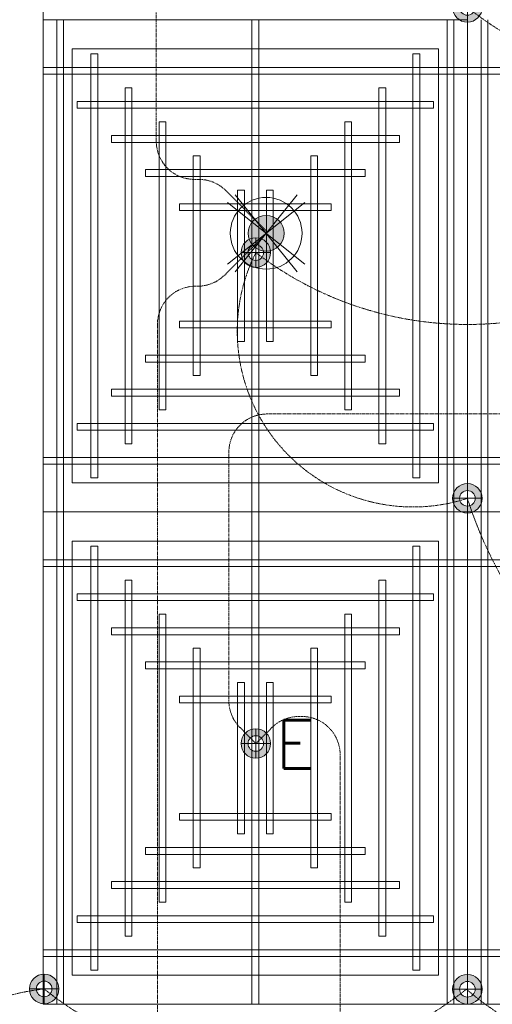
# Model space of a CAD drawing. Header units: millimetres. Extents: x -750 to 72845, y -24282 to 18874.
# Tile 16 of 154: x 2134 to 3373, y 7217 to 9799. Entities that reach past the tile are written whole.
import ezdxf
from ezdxf.enums import TextEntityAlignment as Align

# ---------------------------------------------------------------- set-up
doc = ezdxf.new("R2010")
doc.units = ezdxf.units.MM
doc.header["$MEASUREMENT"] = 0
doc.linetypes.add('DASHED', pattern=[19.05, 12.7, -6.35])
doc.linetypes.add('HIDDENX2', pattern=[0.75, 0.5, -0.25])
doc.layers.get('0').update_dxf_attribs({"lineweight": 5})
for name, color, linetype, lineweight in [('E Celing Lighting', 5, 'DASHED', 5), ('IRISH HOUSE_FF46_HYD AIRPORT_HVAC DUCTING LAYOUT 3$0$Ceiling', 14, 'Continuous', 9), ('Lighting (Ceiling)', 160, 'Continuous', 15), ('M-MEP-ELLG-CABLE', 146, 'HIDDENX2', 20), ('M-MEP-ELPR-EQUIP', 6, 'Continuous', 20)]:
    doc.layers.add(name, color=color, linetype=linetype, lineweight=lineweight)
doc.layers.add('IRISH HOUSE_FF46_HYD AIRPORT_HVAC DUCTING LAYOUT 3$0$RCP LAYOUT', color=8, linetype='Continuous')
doc.styles.get("Standard").update_dxf_attribs({"font": 'romans.shx'})

# ---------------------------------------------------------------- blocks, each defined once
blk = doc.blocks.new('cl')
at = {"layer": 'Lighting (Ceiling)'}
h = blk.add_hatch(color=0, dxfattribs=at)
h.dxf.hatch_style = 1
h.paths.add_polyline_path([(1.53, 0.03, 1), (-1.53, 0.03, 1)])
h.paths.add_polyline_path([(-0.81, 0.03, -1), (0.81, 0.03, -1)], flags=16)
at = {"layer": 'Lighting (Ceiling)', "color": 0}
for p, q in [((0, 1.56), (0, -1.5)), ((-1.53, 0.03), (1.53, 0.03))]:
    blk.add_line(p, q, dxfattribs=at)
for radius in [1.53, 0.806]:
    blk.add_circle((0, 0.03), radius, dxfattribs=at)
at = {"color": 0}
blk.add_attdef('NAME', text='', height=5, dxfattribs=at).set_placement((0.84, 2.71), align=Align.MIDDLE_CENTER)
blk = doc.blocks.new('ljbsdinfpn')
at = {"layer": 'Lighting (Ceiling)'}
h = blk.add_hatch(color=6, dxfattribs=at)
h.dxf.hatch_style = 1
edge = h.paths.add_edge_path()
edge.add_arc((-23157.71, -1088.48), 1.85, 0, 360)
h = blk.add_hatch(color=6, dxfattribs=at)
h.dxf.hatch_style = 1
edge = h.paths.add_edge_path()
edge.add_arc((-23157.71, -1088.48), 1.85, 0, 360)
at = {"layer": 'Lighting (Ceiling)', "color": 6, "elevation": 0}
for points in [[(-23160.91, -1084.5), (-23154.51, -1092.46)], [(-23154.51, -1084.5), (-23160.91, -1092.46)], [(-23153.73, -1085.29), (-23161.69, -1091.68)], [(-23153.73, -1091.68), (-23161.69, -1085.29)]]:
    blk.add_lwpolyline(points, dxfattribs=at)
at = {"layer": 'Lighting (Ceiling)', "color": 6}
for radius in [3.7, 3.7, 1.85, 1.85]:
    blk.add_circle((-23157.71, -1088.48, 0), radius, dxfattribs=at)
blk = doc.blocks.new('skievubjn')
at = {"layer": 'E Celing Lighting', "color": 5}
blk.add_blockref('ljbsdinfpn', (1744216.7, -77774.77, 0), dxfattribs=at)
blk = doc.blocks.new('IRISH HOUSE_FF46_HYD AIRPORT_HVAC DUCTING LAYOUT 3$0$IRISH HOUSE-RCP LAYOUT')
at = {"color": 8, "lineweight": 0, "ltscale": 0.25}
for p, q in [((1848.5, -1954.5), (1848.5, 1918.2)), ((1848.5, 627.3), (2960.8, 627.3)), ((1848.5, -663.6), (1848.5, 627.3)), ((2960.8, 627.3), (2960.8, -663.6)), ((2960.8, 627.3), (2960.8, -663.6)), ((1924.7, 551.1), (2884.6, 551.1)), ((1924.7, -587.4), (1924.7, 551.1)), ((2884.6, 551.1), (2884.6, -587.4)), ((2884.6, -587.4), (1924.7, -587.4)), ((2960.8, -663.6), (1848.5, -663.6)), ((2960.8, -663.6), (1848.5, -663.6)), ((1848.5, -663.6), (1848.5, -1954.5)), ((2960.8, -663.6), (4073.1, -663.6)), ((2960.8, -1954.5), (2960.8, -663.6)), ((2960.8, -1954.5), (2960.8, -663.6)), ((2960.8, -663.6), (4073.1, -663.6)), ((2884.6, -739.8), (1924.7, -739.8)), ((1924.7, -739.8), (1924.7, -1878.3)), ((2884.6, -1878.3), (2884.6, -739.8)), ((1924.7, -1878.3), (2884.6, -1878.3)), ((1848.5, -1954.5), (2960.8, -1954.5)), ((4073.1, -1954.5), (2960.8, -1954.5))]:
    blk.add_line(p, q, dxfattribs=at)
at = {"layer": 'IRISH HOUSE_FF46_HYD AIRPORT_HVAC DUCTING LAYOUT 3$0$Ceiling', "color": 8, "lineweight": 0, "ltscale": 0.25}
for p, q in [((1884.3, 627.3), (1902.2, 627.3)), ((1884.3, -663.6), (1884.3, 627.3)), ((1902.2, 627.3), (1902.2, -663.6)), ((2395.8, 627.3), (2413.6, 627.3)), ((2395.8, -663.6), (2395.8, 627.3)), ((2413.6, 627.3), (2413.6, -663.6)), ((2925.1, 627.3), (2907.2, 627.3)), ((2907.2, 627.3), (2907.2, -663.6)), ((2925.1, -663.6), (2925.1, 627.3)), ((2996.6, -663.6), (2996.6, 627.3)), ((3014.4, 627.3), (3014.4, -663.6)), ((1973.7, 537.9), (1991.5, 537.9)), ((1973.7, -574.2), (1973.7, 537.9)), ((1991.5, 537.9), (1991.5, -574.2)), ((2817.8, 537.9), (2835.7, 537.9)), ((2817.8, -574.2), (2817.8, 537.9)), ((2835.7, 537.9), (2835.7, -574.2)), ((1848.5, 484.3), (1848.5, 502.2)), ((1848.5, 502.2), (2960.8, 502.2)), ((2960.8, 502.2), (2960.8, 484.3)), ((4073.1, 502.2), (2960.8, 502.2)), ((2960.8, 502.2), (2960.8, 484.3)), ((2960.8, 484.3), (1848.5, 484.3)), ((2960.8, 484.3), (4073.1, 484.3)), ((2063, 448.6), (2080.9, 448.6)), ((2063, -484.9), (2063, 448.6)), ((2080.9, 448.6), (2080.9, -484.9)), ((2728.5, 448.6), (2746.4, 448.6)), ((2728.5, -484.9), (2728.5, 448.6)), ((2746.4, 448.6), (2746.4, -484.9)), ((1938, 395), (1938, 412.8)), ((1938, 412.8), (2871.5, 412.8)), ((2871.5, 395), (1938, 395)), ((2871.5, 412.8), (2871.5, 395)), ((2152.4, 359.2), (2170.3, 359.2)), ((2152.4, -395.5), (2152.4, 359.2)), ((2170.3, 359.2), (2170.3, -395.5)), ((2639.1, 359.2), (2657, 359.2)), ((2639.1, -395.5), (2639.1, 359.2)), ((2657, 359.2), (2657, -395.5)), ((2027.4, 305.6), (2027.4, 323.5)), ((2027.4, 323.5), (2782.1, 323.5)), ((2782.1, 323.5), (2782.1, 305.6)), ((2782.1, 305.6), (2027.4, 305.6)), ((2259.7, 269.9), (2241.8, 269.9)), ((2241.8, 269.9), (2241.8, -306.1)), ((2259.7, -306.1), (2259.7, 269.9)), ((2549.8, 269.9), (2567.6, 269.9)), ((2549.8, -306.1), (2549.8, 269.9)), ((2567.6, 269.9), (2567.6, -306.1)), ((2116.7, 216.2), (2116.7, 234.1)), ((2116.7, 234.1), (2692.7, 234.1)), ((2692.7, 234.1), (2692.7, 216.2)), ((2692.7, 216.2), (2116.7, 216.2)), ((2375.9, 180.5), (2358, 180.5)), ((2358, 180.5), (2358, -216.8)), ((2375.9, -216.8), (2375.9, 180.5)), ((2433.6, 180.5), (2451.5, 180.5)), ((2433.6, -216.8), (2433.6, 180.5)), ((2451.5, 180.5), (2451.5, -216.8)), ((2206.1, 126.9), (2206.1, 144.7)), ((2206.1, 144.7), (2603.4, 144.7)), ((2603.4, 144.7), (2603.4, 126.9)), ((2603.4, 126.9), (2206.1, 126.9)), ((2603.4, -163.2), (2206.1, -163.2)), ((2206.1, -163.2), (2206.1, -181)), ((2603.4, -181), (2603.4, -163.2)), ((2206.1, -181), (2603.4, -181)), ((2358, -216.8), (2375.9, -216.8)), ((2451.5, -216.8), (2433.6, -216.8)), ((2692.7, -252.5), (2116.7, -252.5)), ((2116.7, -252.5), (2116.7, -270.4)), ((2692.7, -270.4), (2692.7, -252.5)), ((2116.7, -270.4), (2692.7, -270.4)), ((2241.8, -306.1), (2259.7, -306.1)), ((2567.6, -306.1), (2549.8, -306.1)), ((2782.1, -341.9), (2027.4, -341.9)), ((2027.4, -341.9), (2027.4, -359.8)), ((2027.4, -359.8), (2782.1, -359.8)), ((2782.1, -359.8), (2782.1, -341.9)), ((2170.3, -395.5), (2152.4, -395.5)), ((2657, -395.5), (2639.1, -395.5)), ((2871.5, -431.3), (1938, -431.3)), ((1938, -431.3), (1938, -449.1)), ((2871.5, -449.1), (2871.5, -431.3)), ((1938, -449.1), (2871.5, -449.1)), ((2080.9, -484.9), (2063, -484.9)), ((2746.4, -484.9), (2728.5, -484.9)), ((2960.8, -520.6), (1848.5, -520.6)), ((1848.5, -520.6), (1848.5, -538.5)), ((1848.5, -538.5), (2960.8, -538.5)), ((2960.8, -538.5), (2960.8, -520.6)), ((2960.8, -520.6), (4073.1, -520.6)), ((2960.8, -538.5), (2960.8, -520.6)), ((4073.1, -538.5), (2960.8, -538.5)), ((1991.5, -574.2), (1973.7, -574.2)), ((2835.7, -574.2), (2817.8, -574.2)), ((1902.2, -663.6), (1884.3, -663.6)), ((1902.2, -663.6), (1884.3, -663.6)), ((1884.3, -663.6), (1884.3, -1954.5)), ((1902.2, -1954.5), (1902.2, -663.6)), ((2413.6, -663.6), (2395.8, -663.6)), ((2413.6, -663.6), (2395.8, -663.6)), ((2395.8, -663.6), (2395.8, -1954.5)), ((2413.6, -1954.5), (2413.6, -663.6)), ((2907.2, -663.6), (2925.1, -663.6)), ((2907.2, -1954.5), (2907.2, -663.6)), ((2907.2, -663.6), (2925.1, -663.6)), ((2925.1, -663.6), (2925.1, -1954.5)), ((3014.4, -663.6), (2996.6, -663.6)), ((3014.4, -663.6), (2996.6, -663.6)), ((2996.6, -663.6), (2996.6, -1954.5)), ((3014.4, -1954.5), (3014.4, -663.6)), ((1991.5, -753), (1973.7, -753)), ((1973.7, -753), (1973.7, -1865.1)), ((1991.5, -1865.1), (1991.5, -753)), ((2835.7, -753), (2817.8, -753)), ((2817.8, -753), (2817.8, -1865.1)), ((2835.7, -1865.1), (2835.7, -753)), ((1848.5, -806.6), (1848.5, -788.7)), ((1848.5, -788.7), (2960.8, -788.7)), ((2960.8, -788.7), (2960.8, -806.6)), ((4073.1, -788.7), (2960.8, -788.7)), ((2960.8, -788.7), (2960.8, -806.6)), ((2960.8, -806.6), (1848.5, -806.6)), ((2960.8, -806.6), (4073.1, -806.6)), ((2080.9, -842.3), (2063, -842.3)), ((2063, -842.3), (2063, -1775.8)), ((2080.9, -1775.8), (2080.9, -842.3)), ((2746.4, -842.3), (2728.5, -842.3)), ((2728.5, -842.3), (2728.5, -1775.8)), ((2746.4, -1775.8), (2746.4, -842.3)), ((1938, -895.9), (1938, -878.1)), ((1938, -878.1), (2871.5, -878.1)), ((2871.5, -895.9), (1938, -895.9)), ((2871.5, -878.1), (2871.5, -895.9)), ((2170.3, -931.7), (2152.4, -931.7)), ((2152.4, -931.7), (2152.4, -1686.4)), ((2170.3, -1686.4), (2170.3, -931.7)), ((2657, -931.7), (2639.1, -931.7)), ((2639.1, -931.7), (2639.1, -1686.4)), ((2657, -1686.4), (2657, -931.7)), ((2027.4, -985.3), (2027.4, -967.4)), ((2027.4, -967.4), (2782.1, -967.4)), ((2782.1, -967.4), (2782.1, -985.3)), ((2782.1, -985.3), (2027.4, -985.3)), ((2241.8, -1597.1), (2241.8, -1021.1)), ((2241.8, -1021.1), (2259.7, -1021.1)), ((2259.7, -1021.1), (2259.7, -1597.1)), ((2567.6, -1021.1), (2549.8, -1021.1)), ((2549.8, -1021.1), (2549.8, -1597.1)), ((2567.6, -1597.1), (2567.6, -1021.1)), ((2116.7, -1074.7), (2116.7, -1056.8)), ((2116.7, -1056.8), (2692.7, -1056.8)), ((2692.7, -1056.8), (2692.7, -1074.7)), ((2692.7, -1074.7), (2116.7, -1074.7)), ((2358, -1507.7), (2358, -1110.4)), ((2358, -1110.4), (2375.9, -1110.4)), ((2375.9, -1110.4), (2375.9, -1507.7)), ((2451.5, -1110.4), (2433.6, -1110.4)), ((2433.6, -1110.4), (2433.6, -1507.7)), ((2451.5, -1507.7), (2451.5, -1110.4)), ((2206.1, -1164), (2206.1, -1146.2)), ((2206.1, -1146.2), (2603.4, -1146.2)), ((2603.4, -1146.2), (2603.4, -1164)), ((2603.4, -1164), (2206.1, -1164)), ((2603.4, -1454.1), (2206.1, -1454.1)), ((2206.1, -1454.1), (2206.1, -1472)), ((2603.4, -1472), (2603.4, -1454.1)), ((2206.1, -1472), (2603.4, -1472)), ((2375.9, -1507.7), (2358, -1507.7)), ((2433.6, -1507.7), (2451.5, -1507.7)), ((2692.7, -1543.4), (2116.7, -1543.4)), ((2116.7, -1543.4), (2116.7, -1561.3)), ((2692.7, -1561.3), (2692.7, -1543.4)), ((2116.7, -1561.3), (2692.7, -1561.3)), ((2259.7, -1597.1), (2241.8, -1597.1)), ((2549.8, -1597.1), (2567.6, -1597.1)), ((2782.1, -1632.8), (2027.4, -1632.8)), ((2027.4, -1632.8), (2027.4, -1650.7)), ((2027.4, -1650.7), (2782.1, -1650.7)), ((2782.1, -1650.7), (2782.1, -1632.8)), ((2152.4, -1686.4), (2170.3, -1686.4)), ((2639.1, -1686.4), (2657, -1686.4)), ((2871.5, -1722.2), (1938, -1722.2)), ((1938, -1722.2), (1938, -1740)), ((2871.5, -1740), (2871.5, -1722.2)), ((1938, -1740), (2871.5, -1740)), ((2063, -1775.8), (2080.9, -1775.8)), ((2728.5, -1775.8), (2746.4, -1775.8)), ((2960.8, -1811.5), (1848.5, -1811.5)), ((1848.5, -1811.5), (1848.5, -1829.4)), ((1848.5, -1829.4), (2960.8, -1829.4)), ((2960.8, -1829.4), (2960.8, -1811.5)), ((2960.8, -1811.5), (4073.1, -1811.5)), ((2960.8, -1829.4), (2960.8, -1811.5)), ((4073.1, -1829.4), (2960.8, -1829.4)), ((1973.7, -1865.1), (1991.5, -1865.1)), ((2817.8, -1865.1), (2835.7, -1865.1)), ((1884.3, -1954.5), (1902.2, -1954.5)), ((2395.8, -1954.5), (2413.6, -1954.5)), ((2925.1, -1954.5), (2907.2, -1954.5)), ((2996.6, -1954.5), (3014.4, -1954.5))]:
    blk.add_line(p, q, dxfattribs=at)
blk = doc.blocks.new('IRISH HOUSE_FF46_HYD AIRPORT_HVAC DUCTING LAYOUT 3')
at = {"layer": 'IRISH HOUSE_FF46_HYD AIRPORT_HVAC DUCTING LAYOUT 3$0$RCP LAYOUT', "lineweight": 0}
blk.add_blockref('IRISH HOUSE_FF46_HYD AIRPORT_HVAC DUCTING LAYOUT 3$0$IRISH HOUSE-RCP LAYOUT', (0, 0), dxfattribs=at)

msp = doc.modelspace()

# ---------------------------------------------------------------- linework, layer by layer
at = {"layer": 'M-MEP-ELLG-CABLE', "color": 1, "ltscale": 5}
msp.add_lwpolyline([(2495, 6578.8), (2495, 9000.2, -0.414214), (2595, 9100.2), (2600.6, 9100.2, 0.198912), (2671.3, 9129.5), (2783.4, 9241.6), (2674.1, 9351, 0.198912), (2603.4, 9380.2), (2592, 9380.2, -0.414214), (2492, 9480.2), (2492, 11749.7, -0.414214), (2592, 11849.7), (2597.6, 11849.7, 0.198912), (2668.3, 11879), (2780.4, 11991.1), (2780.4, 11991.1), (2665, 12101.4, 0.192932), (2595.9, 12129), (1415.1, 12129, -0.413681), (1315.1, 12228.9), (1310.2, 14937.1, -0.414746)], format="xyb", dxfattribs=at)
at = {"layer": 'M-MEP-ELLG-CABLE', "color": 1, "ltscale": 5, "elevation": 1}
msp.add_lwpolyline([(1643.6, 6613.8, -0.393119), (2198.1, 7257.4, 0.351512), (3304.7, 7256.7, 0.367873), (4416.6, 7256.7, 0.57746), (4971.2, 7900.3, -0.229868), (3862, 7900.3, -0.205322), (3307.5, 8543.8, -0.665275), (2752.9, 9188.3, 0.339178), (3862, 9187.6, 0.339854), (4971.2, 9187.6, 0.697637), (4417, 9830.5, -0.350709), (3307.9, 9831.2, -0.698185), (3862, 10474.9, 0.354131), (4971.2, 10474.9, 0.258947), (3307.5, 11118.5, -0.350584), (2198.1, 11119.3)], format="xyb", dxfattribs=at)
at = {"layer": 'M-MEP-ELLG-CABLE', "color": 5, "ltscale": 5, "elevation": 1}
msp.add_lwpolyline([(2973.9, 6294.4), (2973.9, 7871.8, 0.414214), (2873.9, 7971.8), (2865.2, 7971.8, 0.198351), (2794.6, 7942.6), (2752.9, 7901), (2711.3, 7942.9, -0.197928), (2682.3, 8013.4), (2682.3, 8665.1, -0.414214), (2782.3, 8765.1), (4245.3, 8765.1, -0.410284), (4345.3, 8666.4), (4345.5, 8655.5, 0.19444), (4374.5, 8586.4), (4416.6, 8543.9), (4458.2, 8585.3, 0.199474), (4487.6, 8656.2), (4487.6, 8664.7, -0.414214), (4587.6, 8764.7), (5069, 8764.7, 0.414214), (5169, 8864.7), (5169, 10446.3, 0.414214)], format="xyb", dxfattribs=at)

# ---------------------------------------------------------------- block references
at = {"layer": 'E Celing Lighting', "color": 8, "xscale": 25.4, "yscale": 25.4, "zscale": 25.4}
msp.add_blockref('skievubjn', (-43712118.3, 2012365.4), dxfattribs=at)
at = {"layer": 'E Celing Lighting', "color": 1, "xscale": 25.32885420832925, "yscale": 25.32885420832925, "zscale": 25.32885420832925}
for p in [(3307.5, 9830.5), (2752.9, 9187.6), (3307.5, 8543.2), (2198.1, 7256.7), (3307.5, 7255.9)]:
    msp.add_blockref('cl', p, dxfattribs=at)
at = {"layer": 'E Celing Lighting', "color": 5}
ref = msp.add_blockref('cl', (2752.9, 7900.3), dxfattribs=dict(at, xscale=-25.32885420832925, yscale=25.32885420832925, zscale=25.32885420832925))
ref.add_attrib('NAME', 'E', dxfattribs={"layer": '0', "color": 0, "height": 126.6}).set_placement((2856, 7898.5), align=Align.MIDDLE_CENTER)
at = {"layer": 'M-MEP-ELPR-EQUIP'}
msp.add_blockref('IRISH HOUSE_FF46_HYD AIRPORT_HVAC DUCTING LAYOUT 3', (347, 9171.7), dxfattribs=at)

doc.saveas('drawing.dxf')
